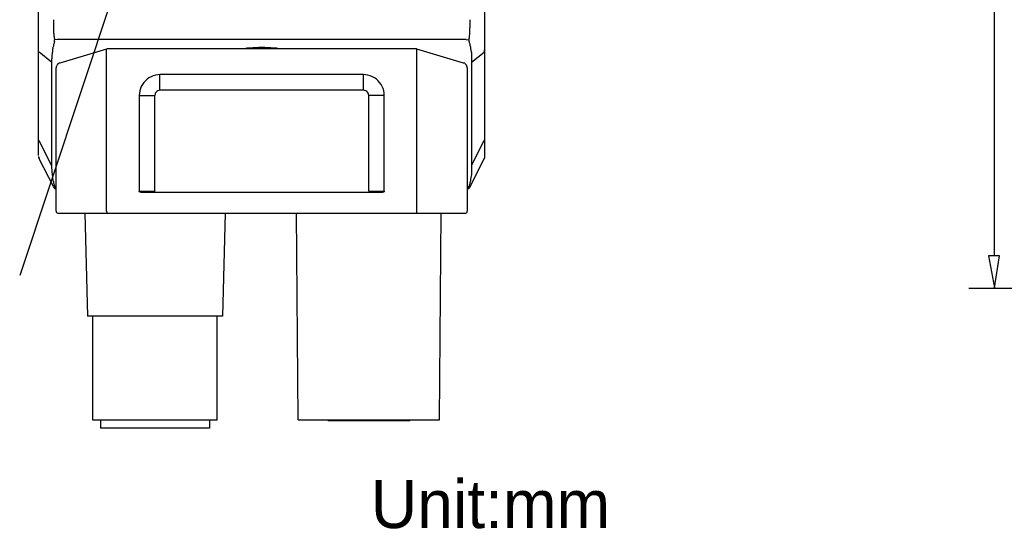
# Model space of a CAD drawing. Extents: x 2 to 309, y 0 to 392.
# Tile 18 of 28: x 103 to 167, y 301 to 334. Entities that reach past the tile are written whole.
import ezdxf

# ---------------------------------------------------------------- set-up
doc = ezdxf.new("R2010")
doc.units = 0
doc.header["$MEASUREMENT"] = 0
doc.layers.get('0').update_dxf_attribs({"linetype": 'CONTINUOUS'})
doc.styles.add('HORIZONTALGBCBIG', font='txt.shx', dxfattribs={"bigfont": 'gbcbig.shx'})

msp = doc.modelspace()

# ---------------------------------------------------------------- linework, layer by layer
at = {"color": 7, "linetype": 'Continuous'}
for p, q in [((104.104, 325.032), (104.104, 359.541)), ((133.399, 325.032), (133.399, 359.541)), ((105.332, 332.638), (105.138, 332.622)), ((132.171, 332.638), (105.332, 332.638)), ((132.171, 332.638), (132.348, 332.622)), ((104.96, 331.152), (104.152, 331.815)), ((108.563, 332.024), (105.509, 331.104)), ((108.563, 321.383), (108.563, 331.895)), ((128.826, 332.041), (108.676, 332.041)), ((117.79, 332.073), (117.58, 332.041)), ((118.953, 332.121), (118.549, 332.121)), ((119.923, 332.041), (119.712, 332.073)), ((131.993, 331.104), (128.923, 332.024)), ((128.923, 321.383), (128.923, 331.895)), ((132.526, 331.152), (133.35, 331.815)), ((133.35, 331.976), (133.35, 331.815)), ((104.96, 331.152), (104.96, 324.386)), ((132.526, 331.152), (132.526, 324.386)), ((105.267, 321.383), (105.267, 330.781)), ((112.07, 329.328), (112.07, 330.345)), ((125.433, 330.345), (112.07, 330.345)), ((125.433, 329.328), (125.433, 330.345)), ((132.235, 330.781), (132.235, 321.383)), ((110.712, 328.972), (110.712, 322.707)), ((110.712, 328.972), (111.73, 328.972)), ((111.73, 322.61), (111.73, 328.972)), ((125.433, 329.328), (112.07, 329.328)), ((125.772, 322.707), (125.772, 328.972)), ((126.79, 328.972), (125.772, 328.972)), ((126.79, 322.707), (126.79, 328.972)), ((104.96, 324.386), (104.152, 326.017)), ((132.526, 324.386), (133.35, 326.017)), ((104.104, 325.549), (104.104, 325.533)), ((133.399, 325.533), (133.399, 325.549)), ((104.104, 324.984), (104.104, 324.935)), ((104.104, 324.968), (104.12, 324.935)), ((104.104, 324.968), (104.12, 324.935)), ((104.12, 324.935), (104.12, 324.903)), ((104.12, 324.935), (104.12, 324.919)), ((104.12, 324.919), (104.12, 324.903)), ((104.12, 324.903), (104.136, 324.871)), ((104.12, 324.903), (104.136, 324.871)), ((104.12, 324.887), (104.136, 324.871)), ((104.136, 324.871), (104.136, 324.838)), ((104.136, 324.838), (104.152, 324.822)), ((105.073, 322.997), (104.152, 324.822)), ((132.429, 322.997), (133.35, 324.822)), ((133.366, 324.871), (133.382, 324.887)), ((133.382, 324.968), (133.399, 325.032)), ((133.382, 324.935), (133.399, 324.984)), ((133.382, 324.951), (133.399, 324.951)), ((133.399, 325), (133.399, 325.032)), ((133.399, 324.951), (133.399, 324.968)), ((105.267, 322.884), (105.251, 322.884)), ((110.712, 322.707), (111.73, 322.707)), ((126.596, 322.61), (110.906, 322.61)), ((125.772, 322.707), (126.79, 322.707)), ((132.251, 322.884), (132.235, 322.884)), ((105.396, 321.253), (132.106, 321.253)), ((107.141, 321.253), (107.319, 314.503)), ((116.352, 321.253), (116.174, 314.503)), ((121.151, 307.705), (121.021, 321.253)), ((130.409, 307.705), (130.522, 321.253)), ((116.174, 314.503), (107.319, 314.503)), ((107.658, 307.689), (107.658, 314.503)), ((115.834, 307.689), (115.834, 314.503)), ((115.834, 307.689), (107.658, 307.689)), ((108.175, 307.689), (108.175, 307.156)), ((115.317, 307.689), (115.317, 307.156)), ((121.151, 307.705), (130.409, 307.705)), ((123.122, 307.64), (123.057, 307.705)), ((128.438, 307.64), (123.122, 307.64)), ((128.503, 307.705), (128.438, 307.64)), ((115.317, 307.156), (108.175, 307.156))]:
    msp.add_line(p, q, dxfattribs=at)
at = {"color": 251, "linetype": 'Continuous'}
for p, q in [((166.846, 318.46), (166.846, 353.808)), ((112.005, 344.6), (102.864, 317.17)), ((165.151, 316.345), (172.872, 316.345))]:
    msp.add_line(p, q, dxfattribs=at)
at = {"color": 7, "linetype": 'Continuous'}
for points in [[(105.073, 333.946), (105.073, 333.849), (105.073, 333.752), (105.073, 333.655), (105.073, 333.575), (105.073, 333.559), (105.073, 333.478), (105.073, 333.478), (105.073, 333.397), (105.073, 333.381), (105.073, 333.3), (105.089, 333.284), (105.089, 333.203), (105.089, 333.187), (105.089, 333.106), (105.089, 333.09), (105.105, 333.009), (105.105, 332.993), (105.105, 332.913), (105.105, 332.896), (105.122, 332.816), (105.122, 332.8), (105.122, 332.735), (105.138, 332.703), (105.138, 332.638), (105.138, 332.622)], [(132.348, 332.622), (132.364, 332.687), (132.364, 332.703), (132.381, 332.783), (132.381, 332.8), (132.381, 332.88), (132.381, 332.896), (132.397, 332.977), (132.397, 332.993), (132.397, 333.074), (132.397, 333.09), (132.413, 333.155), (132.413, 333.187), (132.413, 333.252), (132.413, 333.284), (132.413, 333.349), (132.413, 333.381), (132.429, 333.446), (132.429, 333.478), (132.429, 333.559), (132.429, 333.559), (132.429, 333.655), (132.429, 333.655), (132.429, 333.752), (132.429, 333.849), (132.429, 333.946)], [(105.138, 332.509), (105.122, 332.46), (105.122, 332.412), (105.105, 332.364), (105.089, 332.315), (105.073, 332.267), (105.073, 332.218), (105.057, 332.17), (105.041, 332.121), (105.041, 332.073), (105.025, 332.024), (105.025, 331.976), (105.008, 331.928), (105.008, 331.879), (105.008, 331.831), (104.992, 331.782), (104.992, 331.734), (104.992, 331.685), (104.976, 331.637), (104.976, 331.588), (104.976, 331.54), (104.976, 331.492), (104.976, 331.443), (104.976, 331.395), (104.96, 331.346), (104.96, 331.298), (104.96, 331.249), (104.96, 331.201), (104.96, 331.152)], [(105.138, 332.509), (105.138, 332.525), (105.138, 332.525), (105.138, 332.541), (105.138, 332.541), (105.138, 332.541), (105.154, 332.557), (105.154, 332.557), (105.154, 332.573), (105.154, 332.573), (105.154, 332.59), (105.138, 332.59), (105.138, 332.606), (105.138, 332.606), (105.138, 332.622)], [(132.348, 332.622), (132.348, 332.606), (132.348, 332.606), (132.348, 332.59), (132.348, 332.59), (132.348, 332.573), (132.348, 332.573), (132.348, 332.557), (132.348, 332.557), (132.348, 332.541), (132.348, 332.541), (132.348, 332.541), (132.348, 332.525), (132.364, 332.525), (132.364, 332.509)], [(132.364, 332.509), (132.364, 332.46), (132.381, 332.412), (132.397, 332.364), (132.413, 332.315), (132.413, 332.267), (132.429, 332.218), (132.445, 332.17), (132.445, 332.121), (132.461, 332.073), (132.461, 332.024), (132.478, 331.976), (132.478, 331.928), (132.494, 331.879), (132.494, 331.831), (132.51, 331.782), (132.51, 331.734), (132.51, 331.685), (132.51, 331.637), (132.526, 331.588), (132.526, 331.54), (132.526, 331.492), (132.526, 331.443), (132.526, 331.395), (132.526, 331.346), (132.526, 331.298), (132.526, 331.249), (132.526, 331.201), (132.526, 331.152)], [(108.676, 332.041), (108.66, 332.041), (108.644, 332.041), (108.612, 332.041), (108.596, 332.041), (108.563, 332.024)], [(108.563, 331.895), (108.563, 331.911), (108.563, 331.911), (108.563, 331.928), (108.563, 331.928), (108.563, 331.928), (108.563, 331.944), (108.563, 331.944), (108.563, 331.944), (108.563, 331.96), (108.563, 331.96), (108.563, 331.96), (108.563, 331.96), (108.563, 331.96), (108.563, 331.976), (108.563, 331.976), (108.563, 331.976), (108.563, 331.976), (108.563, 331.976), (108.563, 331.976), (108.563, 331.992), (108.563, 331.992), (108.563, 331.992), (108.563, 331.992), (108.563, 331.992), (108.563, 331.992), (108.563, 332.008), (108.563, 332.008), (108.563, 332.008), (108.563, 332.008), (108.563, 332.008), (108.563, 332.008), (108.563, 332.008), (108.563, 332.008), (108.563, 332.008), (108.563, 332.024), (108.563, 332.024), (108.563, 332.024), (108.563, 332.024), (108.563, 332.024), (108.563, 332.024), (108.563, 332.024), (108.563, 332.024)], [(118.549, 332.121), (118.161, 332.105), (117.79, 332.073)], [(119.712, 332.073), (119.341, 332.105), (118.953, 332.121)], [(128.923, 332.024), (128.907, 332.041), (128.89, 332.041), (128.874, 332.041), (128.842, 332.041), (128.826, 332.041)], [(128.923, 331.895), (128.939, 331.911), (128.939, 331.911), (128.939, 331.928), (128.939, 331.928), (128.939, 331.928), (128.939, 331.944), (128.939, 331.944), (128.939, 331.944), (128.939, 331.96), (128.939, 331.96), (128.939, 331.96), (128.939, 331.96), (128.939, 331.96), (128.939, 331.976), (128.939, 331.976), (128.939, 331.976), (128.939, 331.976), (128.939, 331.976), (128.939, 331.976), (128.939, 331.992), (128.939, 331.992), (128.939, 331.992), (128.939, 331.992), (128.939, 331.992), (128.939, 331.992), (128.939, 332.008), (128.939, 332.008), (128.939, 332.008), (128.939, 332.008), (128.939, 332.008), (128.939, 332.008), (128.939, 332.008), (128.939, 332.008), (128.939, 332.008), (128.939, 332.024), (128.939, 332.024), (128.939, 332.024), (128.939, 332.024), (128.939, 332.024), (128.939, 332.024), (128.939, 332.024), (128.923, 332.024)], [(133.35, 331.815), (133.35, 331.831), (133.366, 331.831), (133.366, 331.847), (133.366, 331.863), (133.382, 331.863), (133.382, 331.879), (133.382, 331.895), (133.382, 331.895), (133.382, 331.911), (133.382, 331.911), (133.399, 331.928), (133.399, 331.944), (133.399, 331.944), (133.399, 331.96)], [(105.509, 331.104), (105.477, 331.104), (105.445, 331.088), (105.412, 331.072), (105.38, 331.039), (105.348, 331.023), (105.332, 330.991), (105.315, 330.959), (105.299, 330.926), (105.283, 330.894), (105.267, 330.846), (105.267, 330.813), (105.267, 330.781)], [(132.235, 330.781), (132.235, 330.813), (132.235, 330.846), (132.219, 330.878), (132.203, 330.926), (132.187, 330.959), (132.171, 330.975), (132.154, 331.007), (132.122, 331.039), (132.09, 331.056), (132.074, 331.088), (132.041, 331.104), (131.993, 331.104), (131.993, 331.104)], [(112.07, 330.345), (111.924, 330.329), (111.779, 330.313), (111.617, 330.264), (111.488, 330.2), (111.342, 330.135), (111.229, 330.038), (111.116, 329.941), (111.003, 329.828), (110.922, 329.699), (110.842, 329.57), (110.793, 329.425), (110.745, 329.279), (110.728, 329.134), (110.712, 328.972)], [(126.79, 328.972), (126.774, 329.134), (126.758, 329.279), (126.709, 329.425), (126.661, 329.57), (126.58, 329.699), (126.483, 329.828), (126.386, 329.941), (126.273, 330.038), (126.143, 330.135), (126.014, 330.2), (125.869, 330.264), (125.723, 330.313), (125.578, 330.329), (125.433, 330.345)], [(112.07, 329.328), (112.005, 329.312), (111.924, 329.279), (111.86, 329.247), (111.811, 329.198), (111.763, 329.134), (111.746, 329.053), (111.73, 328.972)], [(125.772, 328.972), (125.756, 329.053), (125.74, 329.134), (125.691, 329.198), (125.643, 329.247), (125.578, 329.279), (125.497, 329.312), (125.433, 329.328)], [(133.35, 326.017), (133.35, 326.033), (133.366, 326.05), (133.366, 326.05), (133.366, 326.066), (133.382, 326.066), (133.382, 326.082), (133.382, 326.098), (133.382, 326.098), (133.382, 326.114), (133.382, 326.114), (133.399, 326.13), (133.399, 326.146), (133.399, 326.146), (133.399, 326.163)], [(104.104, 324.951), (104.104, 324.919), (104.12, 324.887)], [(104.136, 324.871), (104.152, 324.838), (104.152, 324.822)], [(133.35, 324.822), (133.35, 324.838), (133.366, 324.871), (133.382, 324.887), (133.382, 324.919), (133.382, 324.968), (133.382, 324.968)], [(133.35, 324.822), (133.382, 324.887), (133.382, 324.968)], [(133.382, 324.887), (133.382, 324.919), (133.399, 324.951)], [(104.96, 324.386), (104.96, 324.338), (104.96, 324.289), (104.96, 324.241), (104.96, 324.192), (104.976, 324.144), (104.976, 324.096), (104.976, 324.047), (104.976, 323.999), (104.976, 323.95), (104.976, 323.902), (104.992, 323.853), (104.992, 323.805), (104.992, 323.756), (105.008, 323.708), (105.008, 323.66), (105.008, 323.611), (105.025, 323.563), (105.025, 323.514), (105.041, 323.466), (105.041, 323.417), (105.057, 323.369), (105.073, 323.32), (105.073, 323.272), (105.089, 323.224), (105.105, 323.191), (105.122, 323.143), (105.122, 323.094), (105.138, 323.046)], [(132.526, 324.386), (132.526, 324.338), (132.526, 324.289), (132.526, 324.241), (132.526, 324.192), (132.526, 324.144), (132.526, 324.096), (132.526, 324.047), (132.526, 323.999), (132.526, 323.95), (132.51, 323.902), (132.51, 323.853), (132.51, 323.805), (132.51, 323.756), (132.494, 323.708), (132.494, 323.66), (132.478, 323.611), (132.478, 323.563), (132.461, 323.514), (132.461, 323.466), (132.445, 323.417), (132.445, 323.369), (132.429, 323.32), (132.413, 323.272), (132.413, 323.224), (132.397, 323.191), (132.381, 323.143), (132.364, 323.094), (132.364, 323.046)], [(105.073, 322.997), (105.105, 322.949), (105.138, 322.917), (105.202, 322.884), (105.251, 322.884)], [(105.138, 322.997), (105.138, 322.997), (105.138, 322.997), (105.122, 322.997), (105.122, 322.997), (105.122, 322.997), (105.105, 322.997), (105.105, 322.997), (105.105, 322.997), (105.105, 322.997), (105.089, 322.997), (105.089, 322.997), (105.089, 322.997), (105.089, 322.997), (105.089, 322.997), (105.073, 322.997), (105.073, 322.997), (105.073, 322.997), (105.073, 322.997), (105.073, 322.997), (105.073, 322.997), (105.073, 322.997), (105.073, 322.997), (105.073, 322.997), (105.073, 322.997), (105.073, 322.997), (105.073, 322.997), (105.073, 322.997), (105.073, 322.997), (105.073, 322.997), (105.073, 322.997), (105.073, 322.997), (105.073, 322.997), (105.073, 322.997), (105.073, 322.997), (105.073, 322.997)], [(105.089, 322.949), (105.122, 322.917), (105.154, 322.884), (105.202, 322.884)], [(105.138, 322.997), (105.138, 322.997), (105.138, 322.997), (105.138, 322.997), (105.138, 322.997), (105.138, 322.997), (105.154, 322.997), (105.154, 322.997), (105.154, 322.997), (105.154, 322.997), (105.154, 322.997), (105.154, 322.997), (105.154, 323.014), (105.154, 323.014), (105.154, 323.014), (105.154, 323.014), (105.154, 323.014), (105.154, 323.014), (105.154, 323.014), (105.154, 323.014), (105.154, 323.014), (105.154, 323.014), (105.154, 323.014), (105.138, 323.014), (105.138, 323.014), (105.138, 323.014), (105.138, 323.014), (105.138, 323.03), (105.138, 323.03), (105.138, 323.03), (105.138, 323.03), (105.138, 323.03), (105.138, 323.03), (105.138, 323.03), (105.138, 323.046), (105.138, 323.046)], [(105.218, 322.981), (105.218, 322.981), (105.202, 322.981), (105.202, 322.997), (105.202, 322.997), (105.186, 322.997), (105.186, 322.997), (105.17, 323.014), (105.17, 323.014), (105.17, 323.014), (105.154, 323.014), (105.154, 323.03), (105.154, 323.03), (105.138, 323.03), (105.138, 323.046)], [(105.267, 322.884), (105.251, 322.901), (105.251, 322.901), (105.235, 322.901), (105.235, 322.901), (105.235, 322.901), (105.235, 322.901), (105.218, 322.917), (105.218, 322.917), (105.202, 322.917), (105.202, 322.917), (105.202, 322.917), (105.202, 322.917), (105.186, 322.933), (105.186, 322.933), (105.186, 322.933), (105.186, 322.933), (105.17, 322.949), (105.17, 322.949), (105.17, 322.965), (105.17, 322.965), (105.154, 322.965), (105.154, 322.965), (105.154, 322.981), (105.154, 322.981), (105.154, 322.981), (105.154, 322.997), (105.138, 322.997), (105.138, 322.997)], [(105.267, 322.981), (105.267, 322.981), (105.267, 322.981), (105.251, 322.981), (105.251, 322.981), (105.251, 322.981), (105.251, 322.981), (105.251, 322.981), (105.251, 322.981), (105.251, 322.981), (105.235, 322.981), (105.235, 322.981), (105.235, 322.981), (105.235, 322.981), (105.218, 322.981)], [(110.906, 322.61), (110.906, 322.61), (110.89, 322.61), (110.89, 322.61), (110.874, 322.61), (110.874, 322.61), (110.858, 322.61), (110.842, 322.61), (110.842, 322.61), (110.825, 322.61), (110.825, 322.626), (110.809, 322.626), (110.809, 322.626), (110.793, 322.626), (110.793, 322.626), (110.793, 322.626), (110.793, 322.626), (110.777, 322.626), (110.777, 322.626), (110.777, 322.626), (110.777, 322.626), (110.777, 322.626), (110.777, 322.626), (110.777, 322.626), (110.777, 322.642), (110.761, 322.642), (110.761, 322.642), (110.761, 322.642), (110.761, 322.642), (110.761, 322.642), (110.761, 322.642), (110.761, 322.642), (110.761, 322.642), (110.761, 322.642), (110.745, 322.642), (110.745, 322.642), (110.745, 322.642), (110.745, 322.642), (110.745, 322.642), (110.745, 322.658), (110.745, 322.658), (110.745, 322.658), (110.745, 322.658), (110.745, 322.658), (110.728, 322.658), (110.728, 322.658), (110.728, 322.658), (110.728, 322.658), (110.728, 322.658), (110.728, 322.658), (110.728, 322.658), (110.728, 322.658), (110.728, 322.658), (110.728, 322.658), (110.728, 322.658), (110.728, 322.658), (110.728, 322.674), (110.728, 322.674), (110.728, 322.674), (110.728, 322.674), (110.728, 322.674), (110.728, 322.674), (110.728, 322.674), (110.728, 322.674), (110.728, 322.674), (110.712, 322.674), (110.712, 322.674), (110.712, 322.674), (110.712, 322.674), (110.712, 322.674), (110.712, 322.674), (110.712, 322.674), (110.712, 322.674), (110.712, 322.674), (110.712, 322.674), (110.712, 322.691), (110.712, 322.691), (110.712, 322.691), (110.712, 322.691), (110.712, 322.691), (110.712, 322.691), (110.712, 322.691), (110.712, 322.691), (110.712, 322.691), (110.712, 322.691), (110.712, 322.691), (110.712, 322.691), (110.712, 322.691), (110.712, 322.691), (110.712, 322.691), (110.712, 322.691), (110.712, 322.707), (110.712, 322.707), (110.712, 322.707), (110.712, 322.707), (110.712, 322.707), (110.712, 322.707), (110.712, 322.707), (110.712, 322.707)], [(126.79, 322.707), (126.79, 322.707), (126.79, 322.691), (126.79, 322.691), (126.79, 322.691), (126.79, 322.691), (126.79, 322.674), (126.79, 322.674), (126.774, 322.674), (126.774, 322.674), (126.774, 322.674), (126.774, 322.658), (126.774, 322.658), (126.774, 322.658), (126.758, 322.658), (126.758, 322.658), (126.758, 322.658), (126.758, 322.658), (126.758, 322.642), (126.758, 322.642), (126.758, 322.642), (126.758, 322.642), (126.741, 322.642), (126.741, 322.642), (126.741, 322.642), (126.741, 322.642), (126.741, 322.642), (126.741, 322.642), (126.741, 322.642), (126.725, 322.642), (126.725, 322.642), (126.725, 322.626), (126.725, 322.626), (126.725, 322.626), (126.709, 322.626), (126.709, 322.626), (126.709, 322.626), (126.709, 322.626), (126.693, 322.626), (126.693, 322.626), (126.693, 322.626), (126.693, 322.626), (126.677, 322.626), (126.677, 322.626), (126.677, 322.61), (126.661, 322.61), (126.661, 322.61), (126.661, 322.61), (126.661, 322.61), (126.644, 322.61), (126.644, 322.61), (126.628, 322.61), (126.628, 322.61), (126.612, 322.61), (126.612, 322.61), (126.596, 322.61), (126.596, 322.61)], [(132.235, 322.884), (132.251, 322.901), (132.251, 322.901), (132.251, 322.901), (132.251, 322.901), (132.268, 322.901), (132.268, 322.901), (132.284, 322.917), (132.284, 322.917), (132.284, 322.917), (132.284, 322.917), (132.3, 322.933), (132.3, 322.933), (132.3, 322.933), (132.3, 322.933), (132.316, 322.949), (132.316, 322.949), (132.316, 322.949), (132.316, 322.949), (132.332, 322.965), (132.332, 322.965), (132.332, 322.965), (132.348, 322.981), (132.348, 322.997), (132.348, 322.997), (132.348, 322.997)], [(132.235, 322.981), (132.235, 322.981), (132.235, 322.981), (132.235, 322.981), (132.235, 322.981), (132.251, 322.981), (132.251, 322.981), (132.251, 322.981), (132.251, 322.981), (132.251, 322.981), (132.251, 322.981), (132.268, 322.981), (132.268, 322.981), (132.268, 322.981), (132.268, 322.981)], [(132.251, 322.884), (132.3, 322.884), (132.348, 322.917), (132.397, 322.949), (132.429, 322.997)], [(132.284, 322.884), (132.332, 322.884), (132.381, 322.917), (132.413, 322.949)], [(132.364, 323.046), (132.364, 323.046), (132.364, 323.03), (132.348, 323.03), (132.348, 323.03), (132.348, 323.03), (132.348, 323.03), (132.348, 323.03), (132.348, 323.03), (132.348, 323.014), (132.348, 323.014), (132.348, 323.014), (132.348, 323.014), (132.348, 323.014), (132.348, 323.014), (132.348, 323.014), (132.348, 323.014), (132.348, 323.014), (132.348, 323.014), (132.348, 323.014), (132.348, 323.014), (132.348, 323.014), (132.348, 323.014), (132.348, 323.014), (132.348, 322.997), (132.348, 322.997), (132.348, 322.997), (132.348, 322.997), (132.348, 322.997), (132.348, 322.997), (132.348, 322.997), (132.348, 322.997), (132.348, 322.997), (132.348, 322.997), (132.348, 322.997), (132.348, 322.997)], [(132.348, 322.997), (132.364, 322.997), (132.364, 322.997), (132.364, 322.997), (132.381, 322.997), (132.381, 322.997), (132.381, 322.997), (132.397, 322.997), (132.397, 322.997), (132.397, 322.997), (132.397, 322.997), (132.413, 322.997), (132.413, 322.997), (132.413, 322.997), (132.413, 322.997), (132.413, 322.997), (132.413, 322.997), (132.429, 322.997), (132.429, 322.997), (132.429, 322.997), (132.429, 322.997), (132.429, 322.997), (132.429, 322.997), (132.429, 322.997), (132.429, 322.997), (132.429, 322.997), (132.429, 322.997), (132.429, 322.997), (132.429, 322.997), (132.429, 322.997), (132.429, 322.997), (132.429, 322.997), (132.429, 322.997), (132.429, 322.997), (132.429, 322.997), (132.429, 322.997)], [(105.267, 321.383), (105.267, 321.35), (105.283, 321.302), (105.315, 321.27), (105.364, 321.253), (105.396, 321.253)], [(108.563, 321.383), (108.563, 321.383), (108.563, 321.366), (108.563, 321.366), (108.579, 321.35), (108.579, 321.35), (108.579, 321.334), (108.579, 321.334), (108.579, 321.334), (108.579, 321.334), (108.579, 321.318), (108.579, 321.318), (108.579, 321.318), (108.579, 321.318), (108.579, 321.302), (108.579, 321.302), (108.579, 321.302), (108.579, 321.302), (108.579, 321.302), (108.579, 321.302), (108.579, 321.286), (108.579, 321.286), (108.579, 321.286), (108.579, 321.286), (108.579, 321.286), (108.579, 321.286), (108.579, 321.27), (108.579, 321.27), (108.596, 321.27), (108.596, 321.27), (108.596, 321.27), (108.596, 321.27), (108.596, 321.27), (108.596, 321.27), (108.596, 321.253), (108.596, 321.253), (108.596, 321.253), (108.596, 321.253), (108.596, 321.253), (108.596, 321.253), (108.612, 321.253), (108.612, 321.253), (108.612, 321.253)], [(128.89, 321.253), (128.89, 321.253), (128.89, 321.253), (128.89, 321.253), (128.907, 321.253), (128.907, 321.253), (128.907, 321.253), (128.907, 321.253), (128.907, 321.253), (128.907, 321.27), (128.907, 321.27), (128.907, 321.27), (128.907, 321.27), (128.907, 321.27), (128.907, 321.27), (128.907, 321.27), (128.907, 321.27), (128.923, 321.286), (128.923, 321.286), (128.923, 321.286), (128.923, 321.286), (128.923, 321.286), (128.923, 321.286), (128.923, 321.302), (128.923, 321.302), (128.923, 321.302), (128.923, 321.302), (128.923, 321.302), (128.923, 321.302), (128.923, 321.318), (128.923, 321.318), (128.923, 321.318), (128.923, 321.318), (128.923, 321.334), (128.923, 321.334), (128.923, 321.334), (128.923, 321.334), (128.923, 321.35), (128.923, 321.35), (128.923, 321.366), (128.923, 321.366), (128.923, 321.383), (128.923, 321.383)], [(132.106, 321.253), (132.138, 321.253), (132.187, 321.27), (132.219, 321.302), (132.235, 321.35), (132.235, 321.383)], [(166.846, 316.359), (167.171, 318.46), (166.449, 318.46), (166.846, 316.359), (166.846, 316.359)]]:
    msp.add_lwpolyline(points, dxfattribs=at)

# ---------------------------------------------------------------- texts
at = {"insert": (133.761, 302.156), "char_height": 3.15572, "width": 21.4356, "attachment_point": 5, "style": 'HORIZONTALGBCBIG'}
msp.add_mtext('\\C7;\\f方正兰亭黑_GBK|b0|i0|;\\H3.1557170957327;Unit:mm', dxfattribs=at)

doc.saveas('drawing.dxf')
